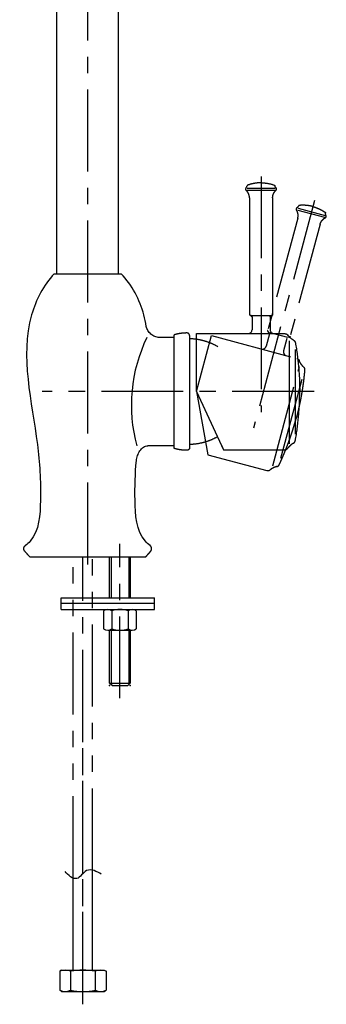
# Model space of a CAD drawing. Header units: millimetres. Extents: x -202 to 403, y -179 to 596.
# Tile 1 of 3: x -26 to 93, y -174 to 208. Entities that reach past the tile are written whole.
import ezdxf

# ---------------------------------------------------------------- set-up
doc = ezdxf.new("R2010")
doc.units = ezdxf.units.MM
doc.linetypes.add('CENTER', pattern=[50.8, 31.75, -6.35, 6.35, -6.35])
doc.linetypes.add('PHANTOM', pattern=[63.5, 31.75, -6.35, 6.35, -6.35, 6.35, -6.35])

msp = doc.modelspace()

# ---------------------------------------------------------------- linework, layer by layer
at = {"color": 7, "linetype": 'Continuous'}
for p, q in [((-12, 109.73), (-12, 284.413413)), ((12, 109.73), (12, 285.412514)), ((61.905489, 142.885125), (72.697625, 142.885125)), ((61.905489, 142.167061), (72.697625, 142.167061)), ((62.75, 139.152603), (62.75, 94.015603)), ((71.75, 139.152603), (71.75, 94.015603)), ((-13, 109.73), (13, 109.73)), ((63.75, 93.015603), (63.75, 87.999992)), ((63.770183, 93.515603), (70.821406, 93.515603)), ((70.75, 93.015603), (70.75, 87.999992)), ((33.5, 85), (27.731072, 85)), ((33.5, 42), (33.5, 86)), ((39.5, 85.750011), (39.511016, 42.250003)), ((39.5, 85.75), (39.5, 82.5)), ((42.25, 86.5), (76.506756, 86.5)), ((42.25, 64), (42.25, 86.5)), ((78.240983, 43.825212), (78.240983, 83.765646)), ((80.555924, 47.550922), (80.555924, 80.402087)), ((42.25, 64), (52.741922, 41.5)), ((33.5, 43), (23.317629, 43)), ((52.042461, 43), (52.741922, 41.5)), ((52.741922, 41.5), (76.454167, 41.5)), ((-22.5, 0), (22.5, 0)), ((8.5, -15.966456), (8.5, 0)), ((9.1, 0), (9.1, -15.966456)), ((15.9, 0), (15.9, -15.966456)), ((16.5, 0), (16.5, -15.966456)), ((-10.293383, -15.966456), (25.956617, -15.966456)), ((-10.293383, -20.466456), (-10.293383, -15.966456)), ((-10.293383, -17.966456), (25.956617, -17.966456)), ((25.956617, -17.966456), (25.956617, -15.966456)), ((25.956617, -20.466456), (25.956617, -17.966456)), ((-10.293383, -20.466456), (25.956617, -20.466456)), ((6.149147, -20.957696), (6.149147, -27.975216)), ((7.588076, -20.466456), (17.411924, -20.466456)), ((9.324574, -20.957696), (9.324574, -27.975216)), ((15.675426, -20.957696), (15.675426, -27.975216)), ((18.850853, -20.957696), (18.850853, -27.975216)), ((7.885644, -28.466456), (17.114356, -28.466456)), ((8.5, -49), (8.5, -28.466456)), ((9.1, -28.466456), (9.1, -49.6)), ((15.9, -28.466456), (15.9, -49.6)), ((16.5, -28.466456), (16.5, -49)), ((9.5, -50), (8.5, -49)), ((8.5, -49), (16.5, -49)), ((15.5, -50), (16.5, -49)), ((9.5, -50), (15.5, -50)), ((1.874527, -160.329583), (1.874527, -121.581225)), ((-5.625473, -160.329583), (-5.625473, -124.665245)), ((-10.125473, -160.329583), (-10.875473, -160.762595)), ((-10.125473, -160.329583), (6.374527, -160.329583)), ((6.374527, -160.329583), (7.124527, -160.762595)), ((-10.875473, -160.762595), (-10.875473, -168.14657)), ((-6.638613, -160.762595), (-6.638613, -168.14657)), ((2.887666, -160.762595), (2.887666, -168.14657)), ((7.124527, -160.762595), (7.124527, -168.14657)), ((-10.125473, -168.579583), (-10.875473, -168.14657)), ((-10.125473, -168.579583), (6.374527, -168.579583)), ((6.374527, -168.579583), (7.124527, -168.14657))]:
    msp.add_line(p, q, dxfattribs=at)
at = {"color": 7, "linetype": 'CENTER'}
for p, q in [((0, -2.9884), (0, 284.929697)), ((67.25, 147.482791), (67.25, 56.000983)), ((88.005082, 138.167707), (64.327848, 49.803066)), ((87.84216, 64), (-17.706457, 64)), ((12.5, -54.926194), (12.5, 5)), ((-1.875473, -169.529799), (-1.875473, 0)), ((-1.875473, -173.582616), (-1.875473, -45.771725))]:
    msp.add_line(p, q, dxfattribs=at)
at = {"color": 7, "linetype": 'PHANTOM'}
for p, q in [((81.466869, 134.416368), (91.891271, 131.623158)), ((81.652717, 135.109964), (92.07712, 132.316754)), ((81.502404, 131.286049), (69.820089, 87.687055)), ((90.195737, 128.956678), (78.513422, 85.357684)), ((42.25, 64), (48.073429, 85.733331)), ((48.073429, 85.733331), (81.162914, 76.86703)), ((70.527196, 86.462311), (69.22906, 81.617602)), ((70.676101, 86.94005), (77.487059, 85.115059)), ((77.288677, 84.650577), (75.990541, 79.80587)), ((71.793001, 35.197499), (82.130346, 73.776996)), ((74.993346, 38.197108), (83.495853, 69.928897)), ((42.25, 64), (46.56099, 39.55116)), ((46.56099, 39.55116), (69.46526, 33.413979)), ((-5.625473, -124.665245), (-5.625473, 0)), ((1.874527, -121.581225), (1.874527, 0))]:
    msp.add_line(p, q, dxfattribs=at)
at = {"color": 7, "linetype": 'Continuous'}
for centre, radius, start, end in [((63.25, 94.015603), 0.5, -179.99999, -89.99999), ((63.25, 93.015603), 0.5, 0, 90), ((71.25, 93.015603), 0.5, 90, 180), ((71.25, 94.015603), 0.5, -90, 0), ((62.250022, 87.999998), 1.500002, -90.000845, -0.000242), ((72.249978, 87.999998), 1.500002, -179.999778, -89.99916), ((76.91633, 58.7623), 60, 154.068577, 195.230622), ((7.73686, -23.255329), 2.79284, 55.354708, 124.645292), ((12.5, -30.975216), 10.50876, 72.412046, 107.587952), ((17.26314, -23.255329), 2.79284, 55.354708, 124.645292), ((7.73686, -25.677582), 2.79284, -124.645292, -55.354708), ((12.5, -17.957696), 10.50876, -107.587954, -72.412028), ((17.26314, -25.677582), 2.79284, -124.645292, -55.354708), ((-8.757043, -165.728092), 5.398509, 66.895446, 113.104549), ((-1.875473, -186.743357), 26.413775, 79.61114, 100.388855), ((5.006096, -165.728092), 5.398509, 66.895446, 113.104549), ((-8.757043, -163.181073), 5.398509, -113.104549, -66.895446), ((-1.875473, -142.165808), 26.413775, -100.388855, -79.61114), ((5.006096, -163.181073), 5.398509, -113.104549, -66.895446)]:
    msp.add_arc(centre, radius, start, end, dxfattribs=at)
at = {"color": 7, "linetype": 'PHANTOM'}
for centre, start, end in [((67.780194, 82.005831), -105.000844, -15.000242), ((77.43941, 79.417652), 165.000213, 255.000831)]:
    msp.add_arc(centre, 1.500002, start, end, dxfattribs=at)
at = {"color": 7, "linetype": 'Continuous'}
for points, start_tangent, end_tangent in [([(61.342409, 142.885125), (61.327313, 142.868202), (61.312744, 142.850282), (61.298786, 142.831379), (61.285525, 142.811515), (61.273045, 142.79072), (61.261431, 142.769033), (61.250767, 142.746505), (61.24113, 142.723192), (61.232597, 142.699164), (61.225237, 142.674498), (61.21911, 142.649277), (61.214272, 142.623595), (61.210767, 142.59755), (61.208629, 142.571247), (61.207882, 142.544794), (61.208537, 142.518301), (61.210595, 142.49188), (61.214045, 142.465642), (61.218862, 142.439696), (61.225012, 142.414146), (61.232452, 142.389094), (61.241126, 142.364632), (61.250971, 142.340847), (61.261917, 142.317818), (61.273887, 142.295614), (61.2868, 142.274294), (61.300571, 142.253909), (61.315112, 142.234499), (61.330336, 142.216096), (61.346154, 142.19872), (61.362479, 142.182385), (61.379228, 142.167095)], (-0.682438, -0.730944), (0.753623, -0.657307)), ([(61.342409, 142.885125), (61.38402, 142.931102), (61.424321, 142.978511), (61.463239, 143.027296), (61.500706, 143.077395), (61.536657, 143.128744), (61.571031, 143.181272), (61.60377, 143.234907), (61.634824, 143.289571), (61.664144, 143.345184), (61.691689, 143.401664), (61.717421, 143.458923), (61.741309, 143.516876), (61.763328, 143.575433), (61.783457, 143.634503), (61.801683, 143.693998), (61.817997, 143.753824)], (0.682438, 0.730944), (0.248088, 0.968738)), ([(62.75, 139.152603), (62.748654, 139.256361), (62.744589, 139.360599), (62.737766, 139.465212), (62.728153, 139.570093), (62.715723, 139.675134), (62.700455, 139.780223), (62.682332, 139.885246), (62.661345, 139.990088), (62.63749, 140.094634), (62.610769, 140.198767), (62.581193, 140.302369), (62.548775, 140.405324), (62.513537, 140.507516), (62.475508, 140.608828), (62.434721, 140.709148), (62.391216, 140.808364), (62.345041, 140.906364), (62.296247, 141.003043), (62.244893, 141.098297), (62.191041, 141.192024), (62.13476, 141.284128), (62.076124, 141.374516), (62.015211, 141.4631), (61.952103, 141.549797), (61.886886, 141.634527), (61.81965, 141.717217), (61.750489, 141.797799), (61.679498, 141.876211), (61.606776, 141.952394), (61.532422, 142.026299), (61.456538, 142.097879), (61.379228, 142.167095)], (0, 1), (-0.753623, 0.657307)), ([(62.131757, 144.099773), (62.118065, 144.094574), (62.104438, 144.088937), (62.090897, 144.08286), (62.077463, 144.076344), (62.064157, 144.06939), (62.050998, 144.062001), (62.038008, 144.05418), (62.025208, 144.045934), (62.012617, 144.037268), (62.000257, 144.02819), (61.988147, 144.018711), (61.976306, 144.008839), (61.964754, 143.998587), (61.953508, 143.987968), (61.942585, 143.976995), (61.932003, 143.965684), (61.921775, 143.95405), (61.911918, 143.942112), (61.902444, 143.929885), (61.893366, 143.917389), (61.884693, 143.904644), (61.876438, 143.891669), (61.868607, 143.878484), (61.861208, 143.865109), (61.854247, 143.851567), (61.847728, 143.837878), (61.841655, 143.824062), (61.836029, 143.810141), (61.830851, 143.796137), (61.826122, 143.782069), (61.821838, 143.767958), (61.817997, 143.753824)], (-0.939985, -0.341216), (-0.248088, -0.968738)), ([(67.25, 145), (66.92493, 144.996477), (66.599475, 144.985887), (66.273864, 144.968205), (65.948329, 144.943415), (65.623101, 144.911512), (65.298415, 144.872502), (64.974503, 144.826399), (64.651596, 144.773229), (64.329926, 144.713027), (64.009722, 144.645839), (63.691211, 144.57172), (63.374616, 144.490735), (63.060159, 144.402959), (62.748056, 144.308477), (62.43852, 144.20738), (62.131757, 144.099773)], (-1, 0), (-0.939985, -0.341216)), ([(67.25, 145), (67.57507, 144.996477), (67.900525, 144.985887), (68.226136, 144.968205), (68.551671, 144.943415), (68.876899, 144.911512), (69.201585, 144.872502), (69.525497, 144.826399), (69.848404, 144.773229), (70.170074, 144.713027), (70.490278, 144.645839), (70.808789, 144.57172), (71.125384, 144.490735), (71.439841, 144.402959), (71.751944, 144.308477), (72.06148, 144.20738), (72.368243, 144.099773)], (1, 0), (0.939985, -0.341216)), ([(71.75, 139.152603), (71.751346, 139.256361), (71.755411, 139.360599), (71.762234, 139.465212), (71.771847, 139.570093), (71.784277, 139.675134), (71.799545, 139.780223), (71.817668, 139.885246), (71.838655, 139.990088), (71.86251, 140.094634), (71.889231, 140.198767), (71.918807, 140.302369), (71.951225, 140.405324), (71.986463, 140.507516), (72.024492, 140.608828), (72.065279, 140.709148), (72.108784, 140.808364), (72.154959, 140.906364), (72.203753, 141.003043), (72.255107, 141.098297), (72.308959, 141.192024), (72.36524, 141.284128), (72.423876, 141.374516), (72.484789, 141.4631), (72.547897, 141.549797), (72.613114, 141.634527), (72.68035, 141.717217), (72.749511, 141.797799), (72.820502, 141.876211), (72.893224, 141.952394), (72.967578, 142.026299), (73.043462, 142.097879), (73.120772, 142.167095)], (0, 1), (0.753623, 0.657307)), ([(72.368243, 144.099773), (72.381935, 144.094574), (72.395562, 144.088937), (72.409103, 144.08286), (72.422537, 144.076344), (72.435843, 144.06939), (72.449002, 144.062001), (72.461992, 144.05418), (72.474792, 144.045934), (72.487383, 144.037268), (72.499743, 144.02819), (72.511853, 144.018711), (72.523694, 144.008839), (72.535246, 143.998587), (72.546492, 143.987968), (72.557415, 143.976995), (72.567997, 143.965684), (72.578225, 143.95405), (72.588082, 143.942112), (72.597556, 143.929885), (72.606634, 143.917389), (72.615307, 143.904644), (72.623562, 143.891669), (72.631393, 143.878484), (72.638792, 143.865109), (72.645753, 143.851567), (72.652272, 143.837878), (72.658345, 143.824062), (72.663971, 143.810141), (72.669149, 143.796137), (72.673878, 143.782069), (72.678162, 143.767958), (72.682003, 143.753824)], (0.939985, -0.341216), (0.248088, -0.968738)), ([(73.157591, 142.885125), (73.11598, 142.931102), (73.075679, 142.978511), (73.036761, 143.027296), (72.999294, 143.077395), (72.963343, 143.128744), (72.928969, 143.181272), (72.89623, 143.234907), (72.865176, 143.289571), (72.835856, 143.345184), (72.808311, 143.401664), (72.782579, 143.458923), (72.758691, 143.516876), (72.736672, 143.575433), (72.716543, 143.634503), (72.698317, 143.693998), (72.682003, 143.753824)], (-0.682438, 0.730944), (-0.248088, 0.968738)), ([(73.120772, 142.167095), (73.137521, 142.182385), (73.153846, 142.19872), (73.169664, 142.216096), (73.184888, 142.234499), (73.199429, 142.253909), (73.2132, 142.274294), (73.226113, 142.295614), (73.238083, 142.317818), (73.249029, 142.340847), (73.258874, 142.364632), (73.267548, 142.389094), (73.274988, 142.414146), (73.281138, 142.439696), (73.285955, 142.465642), (73.289405, 142.49188), (73.291463, 142.518301), (73.292118, 142.544794), (73.291371, 142.571247), (73.289233, 142.59755), (73.285728, 142.623595), (73.28089, 142.649277), (73.274763, 142.674498), (73.267403, 142.699164), (73.25887, 142.723192), (73.249233, 142.746505), (73.238569, 142.769033), (73.226955, 142.79072), (73.214475, 142.811515), (73.201214, 142.831379), (73.187256, 142.850282), (73.172687, 142.868202), (73.157591, 142.885125)], (0.753623, 0.657307), (-0.682438, 0.730944)), ([(-13, 109.73), (-21.783483, 93.736375), (-19.541023, 43.563819), (-18.346773, 21.91365), (-22.364544, 6.020296), (-24.187311, 4.325017)], (-0.687226, -0.726444), (-0.806382, -0.591395)), ([(22.729437, 89.302925), (21.783483, 93.736375), (13, 109.73)], (-0.163275, 0.986581), (-0.687226, 0.726444)), ([(62.75, 94.015603), (62.750497, 93.993313), (62.752023, 93.970675), (62.754625, 93.947755), (62.758347, 93.924621), (62.763229, 93.90135), (62.769301, 93.878024), (62.776587, 93.854728), (62.785106, 93.831555), (62.794863, 93.808599), (62.805858, 93.785955), (62.818078, 93.763723), (62.831502, 93.741998), (62.846098, 93.720877), (62.861823, 93.700454), (62.878627, 93.680816), (62.896447, 93.662049), (62.915214, 93.644229), (62.934851, 93.627426), (62.955274, 93.611701), (62.976395, 93.597105), (62.99812, 93.583681), (63.020353, 93.571461), (63.042996, 93.560466), (63.065953, 93.550709), (63.089126, 93.54219), (63.112421, 93.534903), (63.135747, 93.528831), (63.159018, 93.52395), (63.182152, 93.520227), (63.205073, 93.517625), (63.22771, 93.5161), (63.25, 93.515603)], (0, -1), (1, 0)), ([(63.75, 93.015603), (63.749503, 93.037893), (63.747977, 93.06053), (63.745375, 93.08345), (63.741653, 93.106584), (63.736771, 93.129855), (63.730699, 93.153182), (63.723413, 93.176477), (63.714894, 93.19965), (63.705137, 93.222607), (63.694142, 93.24525), (63.681922, 93.267483), (63.668498, 93.289208), (63.653902, 93.310328), (63.638177, 93.330752), (63.621373, 93.350389), (63.603553, 93.369156), (63.584786, 93.386976), (63.565149, 93.403779), (63.544726, 93.419505), (63.523605, 93.4341), (63.50188, 93.447524), (63.479647, 93.459745), (63.457004, 93.470739), (63.434047, 93.480497), (63.410874, 93.489015), (63.387579, 93.496302), (63.364253, 93.502374), (63.340982, 93.507255), (63.317848, 93.510978), (63.294927, 93.51358), (63.27229, 93.515106), (63.25, 93.515603)], (0, 1), (-1, 0)), ([(70.75, 93.015603), (70.750497, 93.037893), (70.752023, 93.06053), (70.754625, 93.08345), (70.758347, 93.106584), (70.763229, 93.129855), (70.769301, 93.153182), (70.776587, 93.176477), (70.785106, 93.19965), (70.794863, 93.222607), (70.805858, 93.24525), (70.818078, 93.267483), (70.831502, 93.289208), (70.846098, 93.310328), (70.861823, 93.330752), (70.878627, 93.350389), (70.896447, 93.369156), (70.915214, 93.386976), (70.934851, 93.403779), (70.955274, 93.419505), (70.976395, 93.4341), (70.99812, 93.447524), (71.020353, 93.459745), (71.042996, 93.470739), (71.065953, 93.480497), (71.089126, 93.489015), (71.112421, 93.496302), (71.135747, 93.502374), (71.159018, 93.507255), (71.182152, 93.510978), (71.205073, 93.51358), (71.22771, 93.515106), (71.25, 93.515603)], (0, 1), (1, 0)), ([(71.75, 94.015603), (71.749503, 93.993313), (71.747977, 93.970675), (71.745375, 93.947755), (71.741653, 93.924621), (71.736771, 93.90135), (71.730699, 93.878024), (71.723413, 93.854728), (71.714894, 93.831555), (71.705137, 93.808599), (71.694142, 93.785955), (71.681922, 93.763723), (71.668498, 93.741998), (71.653902, 93.720877), (71.638177, 93.700454), (71.621373, 93.680816), (71.603553, 93.662049), (71.584786, 93.644229), (71.565149, 93.627426), (71.544726, 93.611701), (71.523605, 93.597105), (71.50188, 93.583681), (71.479647, 93.571461), (71.457004, 93.560466), (71.434047, 93.550709), (71.410874, 93.54219), (71.387579, 93.534903), (71.364253, 93.528831), (71.340982, 93.52395), (71.317848, 93.520227), (71.294927, 93.517625), (71.27229, 93.5161), (71.25, 93.515603)], (0, -1), (-1, 0)), ([(27.731075, 85), (26.899452, 85.095897), (26.072242, 85.367208), (25.276724, 85.789366), (24.540182, 86.3378), (23.353158, 87.715222), (22.957243, 88.495073), (22.729436, 89.302928)], (-1, -0.000001), (-0.163274, 0.986581)), ([(38.500077, 86.75), (38.421064, 86.749823), (38.342025, 86.749279), (38.262965, 86.748368), (38.183885, 86.747089), (38.104787, 86.745443), (38.025675, 86.743429), (37.946551, 86.741047), (37.867417, 86.738296), (37.788276, 86.735176), (37.709131, 86.731687), (37.629984, 86.72783), (37.550838, 86.723603), (37.471695, 86.719007), (37.392559, 86.714042), (37.31343, 86.708707), (37.234313, 86.703003), (37.15521, 86.696929), (37.076122, 86.690486), (36.997054, 86.683674), (36.918007, 86.676492), (36.838984, 86.668941), (36.759988, 86.66102), (36.681021, 86.652731), (36.602085, 86.644073), (36.523184, 86.635046), (36.44432, 86.62565), (36.365496, 86.615887), (36.286713, 86.605755), (36.207975, 86.595256), (36.129285, 86.584389), (36.050644, 86.573155), (35.972056, 86.561554), (35.893523, 86.549587), (35.815047, 86.537254), (35.736631, 86.524555), (35.658278, 86.511491), (35.57999, 86.498063), (35.50177, 86.48427), (35.42362, 86.470114), (35.345543, 86.455594), (35.267541, 86.440712), (35.189617, 86.425468), (35.111773, 86.409863), (35.034013, 86.393897), (34.956337, 86.377571), (34.87875, 86.360885), (34.801253, 86.343841), (34.723848, 86.326439), (34.646539, 86.30868), (34.569328, 86.290564), (34.492217, 86.272092), (34.415209, 86.253266), (34.338306, 86.234086), (34.261511, 86.214552), (34.184825, 86.194667), (34.108252, 86.17443), (34.031794, 86.153842), (33.955453, 86.132905), (33.879231, 86.11162), (33.803132, 86.089987), (33.727156, 86.068007), (33.651308, 86.045682), (33.575588, 86.023013), (33.5, 86)], (-1, 0.000077), (-0.955969, -0.293468)), ([(39.5, 85.75), (39.499939, 85.761073), (39.499754, 85.772195), (39.499443, 85.783364), (39.499006, 85.794578), (39.49844, 85.805836), (39.497744, 85.817136), (39.496916, 85.828474), (39.495955, 85.839851), (39.49486, 85.851263), (39.493628, 85.862708), (39.492259, 85.874184), (39.490751, 85.88569), (39.489103, 85.897222), (39.487314, 85.908779), (39.485382, 85.920357), (39.483307, 85.931956), (39.481086, 85.943571), (39.47872, 85.955201), (39.476206, 85.966844), (39.473545, 85.978496), (39.470735, 85.990155), (39.467775, 86.001818), (39.464664, 86.013483), (39.461402, 86.025147), (39.457989, 86.036807), (39.454422, 86.04846), (39.450703, 86.060104), (39.44683, 86.071735), (39.442803, 86.083351), (39.438621, 86.094949), (39.434285, 86.106526), (39.429795, 86.118079), (39.425149, 86.129605), (39.420348, 86.141101), (39.415392, 86.152563), (39.410281, 86.16399), (39.405016, 86.175378), (39.399596, 86.186723), (39.394022, 86.198023), (39.388294, 86.209275), (39.382413, 86.220476), (39.376379, 86.231622), (39.370193, 86.242711), (39.363856, 86.253739), (39.357368, 86.264704), (39.350731, 86.275602), (39.343944, 86.286431), (39.337011, 86.297187), (39.32993, 86.307867), (39.322704, 86.31847), (39.315334, 86.32899), (39.307822, 86.339427), (39.300168, 86.349776), (39.292374, 86.360035), (39.284442, 86.370202), (39.276374, 86.380273), (39.268171, 86.390245), (39.259835, 86.400116), (39.251367, 86.409884), (39.242771, 86.419546), (39.234047, 86.429099), (39.225198, 86.43854), (39.216227, 86.447868), (39.207134, 86.457079), (39.197923, 86.466173), (39.188596, 86.475145), (39.179155, 86.483995), (39.169603, 86.492719), (39.159942, 86.501316), (39.150175, 86.509784), (39.140304, 86.518121), (39.130332, 86.526325), (39.120262, 86.534394), (39.110096, 86.542327), (39.099838, 86.550122), (39.089489, 86.557776), (39.079053, 86.56529), (39.068533, 86.57266), (39.057932, 86.579887), (39.047251, 86.586968), (39.036496, 86.593903), (39.025668, 86.60069), (39.01477, 86.607328), (39.003806, 86.613817), (38.992778, 86.620155), (38.981689, 86.626342), (38.970544, 86.632377), (38.959344, 86.638259), (38.948092, 86.643987), (38.936792, 86.649562), (38.925447, 86.654983), (38.91406, 86.660249), (38.902634, 86.665361), (38.891172, 86.670318), (38.879676, 86.675119), (38.868151, 86.679766), (38.856598, 86.684258), (38.845022, 86.688595), (38.833424, 86.692777), (38.821808, 86.696805), (38.810177, 86.700679), (38.798534, 86.704399), (38.786881, 86.707966), (38.775221, 86.711381), (38.763557, 86.714644), (38.751893, 86.717755), (38.74023, 86.720716), (38.728571, 86.723527), (38.716919, 86.72619), (38.705277, 86.728704), (38.693647, 86.731071), (38.682031, 86.733293), (38.670433, 86.735369), (38.658855, 86.737302), (38.647298, 86.739092), (38.635766, 86.740741), (38.624261, 86.74225), (38.612785, 86.743619), (38.60134, 86.744852), (38.589928, 86.745948), (38.578551, 86.74691), (38.567213, 86.747739), (38.555913, 86.748436), (38.544656, 86.749002), (38.533441, 86.749441), (38.522272, 86.749752), (38.51115, 86.749938), (38.500077, 86.75)], (0, 1), (-1, 0.000077)), ([(50.5, 81.421245), (50.189236, 81.597564), (49.875191, 81.769345), (49.557963, 81.9365), (49.237654, 82.098946), (48.914369, 82.256599), (48.588213, 82.409381), (48.259298, 82.557217), (47.927735, 82.700033), (47.59364, 82.837762), (47.25713, 82.970337), (46.918323, 83.097697), (46.577343, 83.219784), (46.234311, 83.336543), (45.889353, 83.447923), (45.542597, 83.553879), (45.19417, 83.654368), (44.844202, 83.749351), (44.492824, 83.838793), (44.140167, 83.922666), (43.786365, 84.000942), (43.43155, 84.073599), (43.075855, 84.140621), (42.719416, 84.201993), (42.362366, 84.257707), (42.004839, 84.307757), (41.64697, 84.352144), (41.288892, 84.390869), (40.930738, 84.423942), (40.57264, 84.451374), (40.214731, 84.47318), (39.857141, 84.489381), (39.5, 84.5)], (-0.8659, 0.500217), (-0.999759, 0.021956)), ([(76.454167, 86.5), (76.496189, 86.499411), (76.53844, 86.497631), (76.58087, 86.494639), (76.62343, 86.490419), (76.666066, 86.484957), (76.708726, 86.478242), (76.751356, 86.470265), (76.7939, 86.461021), (76.836302, 86.450508), (76.878507, 86.438727), (76.920457, 86.425684), (76.962096, 86.411385), (77.00337, 86.395843), (77.044221, 86.379071), (77.084595, 86.361088), (77.12444, 86.341915), (77.163701, 86.321575), (77.20233, 86.300097), (77.240277, 86.27751), (77.277494, 86.253847), (77.313937, 86.229145), (77.349563, 86.20344), (77.384331, 86.176773), (77.418206, 86.149186), (77.451151, 86.120725), (77.483134, 86.091433), (77.514127, 86.06136), (77.544104, 86.030552), (77.573041, 85.99906), (77.600919, 85.966934), (77.62772, 85.934223), (77.653432, 85.90098)], (1, 0), (0.600653, -0.79951)), ([(79.815612, 84.005963), (79.659985, 84.096242), (79.506373, 84.190717), (79.354946, 84.28932), (79.205866, 84.391973), (79.059295, 84.498592), (78.915391, 84.609083), (78.774304, 84.723345), (78.636182, 84.841267), (78.501166, 84.962733), (78.36939, 85.087618), (78.240983, 85.215792), (78.116065, 85.347116), (77.994749, 85.481447), (77.877142, 85.618638), (77.763339, 85.758534), (77.653432, 85.90098)], (-0.87137, 0.490627), (-0.600653, 0.79951)), ([(79.815612, 84.005963), (79.850236, 83.985854), (79.884501, 83.964708), (79.918362, 83.942532), (79.951774, 83.919333), (79.984694, 83.895125), (80.017076, 83.869922), (80.048876, 83.843741), (80.080052, 83.816602), (80.110561, 83.788526), (80.140363, 83.759538), (80.169415, 83.729665), (80.197681, 83.698936), (80.225123, 83.667382), (80.251705, 83.635038), (80.277393, 83.601938), (80.302157, 83.568121), (80.325966, 83.533625), (80.348793, 83.49849), (80.370613, 83.46276), (80.391404, 83.426478), (80.411146, 83.389688), (80.429821, 83.352436), (80.447414, 83.314768), (80.463913, 83.27673), (80.479308, 83.23837), (80.493593, 83.199735), (80.506763, 83.160873), (80.518817, 83.121829), (80.529755, 83.082651), (80.539582, 83.043385), (80.548302, 83.004076), (80.555924, 82.964769)], (0.87137, -0.490627), (0.177241, -0.984168)), ([(80.555924, 82.964769), (80.760373, 81.792165), (80.951846, 80.616848), (81.130292, 79.439035), (81.295663, 78.258942), (81.447917, 77.076787), (81.587019, 75.892789), (81.712935, 74.707167), (81.825639, 73.520141), (81.925109, 72.331934), (82.011327, 71.142766), (82.08428, 69.952858), (82.143963, 68.762434), (82.190371, 67.571714), (82.223507, 66.380921), (82.243379, 65.190276), (82.25, 64)], (0.177241, -0.984168), (0, -1)), ([(80.555924, 45.035231), (80.760373, 46.207835), (80.951846, 47.383152), (81.130292, 48.560965), (81.295663, 49.741058), (81.447917, 50.923213), (81.587019, 52.107211), (81.712935, 53.292833), (81.825639, 54.479859), (81.925109, 55.668066), (82.011327, 56.857234), (82.08428, 58.047142), (82.143963, 59.237566), (82.190371, 60.428286), (82.223507, 61.619079), (82.243379, 62.809724), (82.25, 64)], (0.177241, 0.984168), (0, 1)), ([(50.5, 46.578755), (50.189236, 46.402436), (49.875191, 46.230655), (49.557963, 46.0635), (49.237654, 45.901054), (48.914369, 45.743401), (48.588213, 45.590619), (48.259298, 45.442783), (47.927735, 45.299967), (47.59364, 45.162238), (47.25713, 45.029663), (46.918323, 44.902303), (46.577343, 44.780216), (46.234311, 44.663457), (45.889353, 44.552077), (45.542597, 44.446121), (45.19417, 44.345632), (44.844202, 44.250649), (44.492824, 44.161207), (44.140167, 44.077334), (43.786365, 43.999058), (43.43155, 43.926401), (43.075855, 43.859379), (42.719416, 43.798007), (42.362366, 43.742293), (42.004839, 43.692243), (41.64697, 43.647856), (41.288892, 43.609131), (40.930738, 43.576058), (40.57264, 43.548626), (40.214731, 43.52682), (39.857141, 43.510619), (39.5, 43.5)], (-0.8659, -0.500217), (-0.999759, -0.021956)), ([(18.871375, 37.271705), (19.023758, 38.209185), (19.315052, 39.1826), (20.267065, 41.038828), (20.904129, 41.822437), (21.632796, 42.44357), (22.441238, 42.852625), (23.31763, 43)], (0.087139, 0.996196), (1, -0.000001)), ([(39.5, 42.25), (39.499939, 42.238927), (39.499754, 42.227805), (39.499443, 42.216636), (39.499006, 42.205422), (39.49844, 42.194164), (39.497744, 42.182864), (39.496916, 42.171526), (39.495955, 42.160149), (39.49486, 42.148737), (39.493628, 42.137292), (39.492259, 42.125816), (39.490751, 42.11431), (39.489103, 42.102778), (39.487314, 42.091221), (39.485382, 42.079643), (39.483307, 42.068044), (39.481086, 42.056429), (39.47872, 42.044799), (39.476206, 42.033156), (39.473545, 42.021504), (39.470735, 42.009845), (39.467775, 41.998182), (39.464664, 41.986517), (39.461402, 41.974853), (39.457989, 41.963193), (39.454422, 41.95154), (39.450703, 41.939896), (39.44683, 41.928265), (39.442803, 41.916649), (39.438621, 41.905051), (39.434285, 41.893474), (39.429795, 41.881921), (39.425149, 41.870395), (39.420348, 41.858899), (39.415392, 41.847437), (39.410281, 41.83601), (39.405016, 41.824622), (39.399596, 41.813277), (39.394022, 41.801977), (39.388294, 41.790725), (39.382413, 41.779524), (39.376379, 41.768378), (39.370193, 41.757289), (39.363856, 41.746261), (39.357368, 41.735296), (39.350731, 41.724398), (39.343944, 41.713569), (39.337011, 41.702813), (39.32993, 41.692133), (39.322704, 41.68153), (39.315334, 41.67101), (39.307822, 41.660573), (39.300168, 41.650224), (39.292374, 41.639965), (39.284442, 41.629798), (39.276374, 41.619727), (39.268171, 41.609755), (39.259835, 41.599884), (39.251367, 41.590116), (39.242771, 41.580454), (39.234047, 41.570901), (39.225198, 41.56146), (39.216227, 41.552132), (39.207134, 41.542921), (39.197923, 41.533827), (39.188596, 41.524855), (39.179155, 41.516005), (39.169603, 41.507281), (39.159942, 41.498684), (39.150175, 41.490216), (39.140304, 41.481879), (39.130332, 41.473675), (39.120262, 41.465606), (39.110096, 41.457673), (39.099838, 41.449878), (39.089489, 41.442224), (39.079053, 41.43471), (39.068533, 41.42734), (39.057932, 41.420113), (39.047251, 41.413032), (39.036496, 41.406097), (39.025668, 41.39931), (39.01477, 41.392672), (39.003806, 41.386183), (38.992778, 41.379845), (38.981689, 41.373658), (38.970544, 41.367623), (38.959344, 41.361741), (38.948092, 41.356013), (38.936792, 41.350438), (38.925447, 41.345017), (38.91406, 41.339751), (38.902634, 41.334639), (38.891172, 41.329682), (38.879676, 41.324881), (38.868151, 41.320234), (38.856598, 41.315742), (38.845022, 41.311405), (38.833424, 41.307223), (38.821808, 41.303195), (38.810177, 41.299321), (38.798534, 41.295601), (38.786881, 41.292034), (38.775221, 41.288619), (38.763557, 41.285356), (38.751893, 41.282245), (38.74023, 41.279284), (38.728571, 41.276473), (38.716919, 41.27381), (38.705277, 41.271296), (38.693647, 41.268929), (38.682031, 41.266707), (38.670433, 41.264631), (38.658855, 41.262698), (38.647298, 41.260908), (38.635766, 41.259259), (38.624261, 41.25775), (38.612785, 41.256381), (38.60134, 41.255148), (38.589928, 41.254052), (38.578551, 41.25309), (38.567213, 41.252261), (38.555913, 41.251564), (38.544656, 41.250998), (38.533441, 41.250559), (38.522272, 41.250248), (38.51115, 41.250062), (38.500077, 41.25)], (0, -1), (-1, -0.000077)), ([(76.454167, 41.5), (76.496189, 41.500589), (76.53844, 41.502369), (76.58087, 41.505361), (76.62343, 41.509581), (76.666066, 41.515043), (76.708726, 41.521758), (76.751356, 41.529735), (76.7939, 41.538979), (76.836302, 41.549492), (76.878507, 41.561273), (76.920457, 41.574316), (76.962096, 41.588615), (77.00337, 41.604157), (77.044221, 41.620929), (77.084595, 41.638912), (77.12444, 41.658085), (77.163701, 41.678425), (77.20233, 41.699903), (77.240277, 41.72249), (77.277494, 41.746153), (77.313937, 41.770855), (77.349563, 41.79656), (77.384331, 41.823227), (77.418206, 41.850814), (77.451151, 41.879275), (77.483134, 41.908567), (77.514127, 41.93864), (77.544104, 41.969448), (77.573041, 42.00094), (77.600919, 42.033066), (77.62772, 42.065777), (77.653432, 42.09902)], (1, 0), (0.600653, 0.79951)), ([(79.815612, 43.994037), (79.659985, 43.903758), (79.506373, 43.809283), (79.354946, 43.71068), (79.205866, 43.608027), (79.059295, 43.501408), (78.915391, 43.390917), (78.774304, 43.276655), (78.636182, 43.158733), (78.501166, 43.037267), (78.36939, 42.912382), (78.240983, 42.784208), (78.116065, 42.652884), (77.994749, 42.518553), (77.877142, 42.381362), (77.763339, 42.241466), (77.653432, 42.09902)], (-0.87137, -0.490627), (-0.600653, -0.79951)), ([(79.815612, 43.994037), (79.850236, 44.014146), (79.884501, 44.035292), (79.918362, 44.057468), (79.951774, 44.080667), (79.984694, 44.104875), (80.017076, 44.130078), (80.048876, 44.156259), (80.080052, 44.183398), (80.110561, 44.211474), (80.140363, 44.240462), (80.169415, 44.270335), (80.197681, 44.301064), (80.225123, 44.332618), (80.251705, 44.364962), (80.277393, 44.398062), (80.302157, 44.431879), (80.325966, 44.466375), (80.348793, 44.50151), (80.370613, 44.53724), (80.391404, 44.573522), (80.411146, 44.610312), (80.429821, 44.647564), (80.447414, 44.685232), (80.463913, 44.72327), (80.479308, 44.76163), (80.493593, 44.800265), (80.506763, 44.839127), (80.518817, 44.878171), (80.529755, 44.917349), (80.539582, 44.956615), (80.548302, 44.995924), (80.555924, 45.035231)], (0.87137, 0.490627), (0.177241, 0.984168)), ([(38.500077, 41.25), (38.421064, 41.250177), (38.342025, 41.250721), (38.262965, 41.251632), (38.183885, 41.252911), (38.104787, 41.254557), (38.025675, 41.256571), (37.946551, 41.258953), (37.867417, 41.261704), (37.788276, 41.264824), (37.709131, 41.268313), (37.629984, 41.27217), (37.550838, 41.276397), (37.471695, 41.280993), (37.392559, 41.285958), (37.31343, 41.291293), (37.234313, 41.296997), (37.15521, 41.303071), (37.076122, 41.309514), (36.997054, 41.316326), (36.918007, 41.323508), (36.838984, 41.331059), (36.759988, 41.33898), (36.681021, 41.347269), (36.602085, 41.355927), (36.523184, 41.364954), (36.44432, 41.37435), (36.365496, 41.384113), (36.286713, 41.394245), (36.207975, 41.404744), (36.129285, 41.415611), (36.050644, 41.426845), (35.972056, 41.438446), (35.893523, 41.450413), (35.815047, 41.462746), (35.736631, 41.475445), (35.658278, 41.488509), (35.57999, 41.501937), (35.50177, 41.51573), (35.42362, 41.529886), (35.345543, 41.544406), (35.267541, 41.559288), (35.189617, 41.574532), (35.111773, 41.590137), (35.034013, 41.606103), (34.956337, 41.622429), (34.87875, 41.639115), (34.801253, 41.656159), (34.723848, 41.673561), (34.646539, 41.69132), (34.569328, 41.709436), (34.492217, 41.727908), (34.415209, 41.746734), (34.338306, 41.765914), (34.261511, 41.785448), (34.184825, 41.805333), (34.108252, 41.82557), (34.031794, 41.846158), (33.955453, 41.867095), (33.879231, 41.88838), (33.803132, 41.910013), (33.727156, 41.931993), (33.651308, 41.954318), (33.575588, 41.976987), (33.5, 42)], (-1, -0.000077), (-0.955969, 0.293468)), ([(24.187313, 4.325015), (22.364544, 6.020296), (18.346773, 21.91365), (18.871375, 37.271708)], (-0.806382, 0.591395), (0.08714, 0.996196)), ([(-24.458701, 2.162616), (-24.469468, 2.175859), (-24.480135, 2.189289), (-24.490697, 2.202906), (-24.501151, 2.216708), (-24.511492, 2.230695), (-24.521718, 2.244867), (-24.531823, 2.259223), (-24.541804, 2.273761), (-24.551656, 2.288481), (-24.561377, 2.303382), (-24.57096, 2.318463), (-24.580403, 2.333721), (-24.589702, 2.349156), (-24.598851, 2.364767), (-24.607848, 2.38055), (-24.616688, 2.396506), (-24.625367, 2.412631), (-24.633881, 2.428924), (-24.642226, 2.445383), (-24.650397, 2.462006), (-24.658392, 2.478789), (-24.666206, 2.495732), (-24.673835, 2.51283), (-24.681275, 2.530082), (-24.688522, 2.547485), (-24.695573, 2.565035), (-24.702424, 2.58273), (-24.709071, 2.600566), (-24.715511, 2.618541), (-24.72174, 2.636651), (-24.727754, 2.654892), (-24.73355, 2.673261), (-24.739125, 2.691754), (-24.744476, 2.710368), (-24.749598, 2.729097), (-24.75449, 2.74794), (-24.759148, 2.76689), (-24.76357, 2.785945), (-24.767751, 2.805099), (-24.771691, 2.824349), (-24.775385, 2.84369), (-24.778832, 2.863117), (-24.782029, 2.882626), (-24.784974, 2.902212), (-24.787665, 2.921869), (-24.790099, 2.941594), (-24.792275, 2.961382), (-24.794191, 2.981226), (-24.795845, 3.001123), (-24.797236, 3.021067), (-24.798362, 3.041053), (-24.799223, 3.061075), (-24.799816, 3.081129), (-24.800141, 3.101209), (-24.800197, 3.121309), (-24.799984, 3.141425), (-24.7995, 3.16155), (-24.798746, 3.18168), (-24.797721, 3.201809), (-24.796424, 3.221932), (-24.794857, 3.242042), (-24.793019, 3.262135), (-24.790911, 3.282205), (-24.788532, 3.302247), (-24.785884, 3.322255), (-24.782968, 3.342223), (-24.779783, 3.362147), (-24.776332, 3.382021), (-24.772615, 3.40184), (-24.768634, 3.421598), (-24.764391, 3.44129), (-24.759886, 3.460911), (-24.755122, 3.480455), (-24.7501, 3.499918), (-24.744823, 3.519295), (-24.739292, 3.53858), (-24.733511, 3.557769), (-24.72748, 3.576857), (-24.721204, 3.595838), (-24.714684, 3.614709), (-24.707924, 3.633465), (-24.700925, 3.652101), (-24.693692, 3.670612), (-24.686227, 3.688996), (-24.678533, 3.707246), (-24.670614, 3.72536), (-24.662473, 3.743332), (-24.654114, 3.76116), (-24.645539, 3.77884), (-24.636754, 3.796367), (-24.627761, 3.813738), (-24.618564, 3.830949), (-24.609168, 3.847998), (-24.599575, 3.864881), (-24.589791, 3.881595), (-24.579819, 3.898137), (-24.569663, 3.914504), (-24.559327, 3.930693), (-24.548817, 3.946702), (-24.538135, 3.962528), (-24.527286, 3.978168), (-24.516275, 3.993621), (-24.505105, 4.008885), (-24.493782, 4.023957), (-24.482309, 4.038835), (-24.470692, 4.053518), (-24.458933, 4.068004), (-24.447039, 4.082291), (-24.435013, 4.096378), (-24.42286, 4.110265), (-24.410583, 4.123949), (-24.398189, 4.137429), (-24.38568, 4.150705), (-24.373062, 4.163776), (-24.360338, 4.176641), (-24.347514, 4.1893), (-24.334593, 4.201751), (-24.32158, 4.213996), (-24.308479, 4.226032), (-24.295294, 4.237861), (-24.28203, 4.249482), (-24.268691, 4.260895), (-24.25528, 4.2721), (-24.241802, 4.283098), (-24.228262, 4.293889), (-24.214663, 4.304473), (-24.201008, 4.314851), (-24.187303, 4.325023)], (-0.635223, 0.772329), (0.806381, 0.591396)), ([(24.458701, 2.162616), (24.469468, 2.175859), (24.480135, 2.189289), (24.490697, 2.202906), (24.501151, 2.216708), (24.511492, 2.230695), (24.521718, 2.244867), (24.531823, 2.259223), (24.541804, 2.273761), (24.551656, 2.288481), (24.561377, 2.303382), (24.57096, 2.318463), (24.580403, 2.333721), (24.589702, 2.349156), (24.598851, 2.364767), (24.607848, 2.38055), (24.616688, 2.396506), (24.625367, 2.412631), (24.633881, 2.428924), (24.642226, 2.445383), (24.650397, 2.462006), (24.658392, 2.478789), (24.666206, 2.495732), (24.673835, 2.51283), (24.681275, 2.530082), (24.688522, 2.547485), (24.695573, 2.565035), (24.702424, 2.58273), (24.709071, 2.600566), (24.715511, 2.618541), (24.72174, 2.636651), (24.727754, 2.654892), (24.73355, 2.673261), (24.739125, 2.691754), (24.744476, 2.710368), (24.749598, 2.729097), (24.75449, 2.74794), (24.759148, 2.76689), (24.76357, 2.785945), (24.767751, 2.805099), (24.771691, 2.824349), (24.775385, 2.84369), (24.778832, 2.863117), (24.782029, 2.882626), (24.784974, 2.902212), (24.787665, 2.921869), (24.790099, 2.941594), (24.792275, 2.961382), (24.794191, 2.981226), (24.795845, 3.001123), (24.797236, 3.021067), (24.798362, 3.041053), (24.799223, 3.061075), (24.799816, 3.081129), (24.800141, 3.101209), (24.800197, 3.121309), (24.799984, 3.141425), (24.7995, 3.16155), (24.798746, 3.18168), (24.797721, 3.201809), (24.796424, 3.221932), (24.794857, 3.242042), (24.793019, 3.262135), (24.790911, 3.282205), (24.788532, 3.302247), (24.785884, 3.322255), (24.782968, 3.342223), (24.779783, 3.362147), (24.776332, 3.382021), (24.772615, 3.40184), (24.768634, 3.421598), (24.764391, 3.44129), (24.759886, 3.460911), (24.755122, 3.480455), (24.7501, 3.499918), (24.744823, 3.519295), (24.739292, 3.53858), (24.733511, 3.557769), (24.72748, 3.576857), (24.721204, 3.595838), (24.714684, 3.614709), (24.707924, 3.633465), (24.700925, 3.652101), (24.693692, 3.670612), (24.686227, 3.688996), (24.678533, 3.707246), (24.670614, 3.72536), (24.662473, 3.743332), (24.654114, 3.76116), (24.645539, 3.77884), (24.636754, 3.796367), (24.627761, 3.813738), (24.618564, 3.830949), (24.609168, 3.847998), (24.599575, 3.864881), (24.589791, 3.881595), (24.579819, 3.898137), (24.569663, 3.914504), (24.559327, 3.930693), (24.548817, 3.946702), (24.538135, 3.962528), (24.527286, 3.978168), (24.516275, 3.993621), (24.505105, 4.008885), (24.493782, 4.023957), (24.482309, 4.038835), (24.470692, 4.053518), (24.458933, 4.068004), (24.447039, 4.082291), (24.435013, 4.096378), (24.42286, 4.110265), (24.410583, 4.123949), (24.398189, 4.137429), (24.38568, 4.150705), (24.373062, 4.163776), (24.360338, 4.176641), (24.347514, 4.1893), (24.334593, 4.201751), (24.32158, 4.213996), (24.308479, 4.226032), (24.295294, 4.237861), (24.28203, 4.249482), (24.268691, 4.260895), (24.25528, 4.2721), (24.241802, 4.283098), (24.228262, 4.293889), (24.214663, 4.304473), (24.201008, 4.314851), (24.187303, 4.325023)], (0.635223, 0.772329), (-0.806381, 0.591396)), ([(-22.5, 0), (-22.628343, 0.129569), (-22.755928, 0.259916), (-22.882747, 0.391035), (-23.008795, 0.522918), (-23.134063, 0.65556), (-23.258545, 0.788953), (-23.382235, 0.92309), (-23.505125, 1.057964), (-23.627209, 1.193568), (-23.748481, 1.329895), (-23.868934, 1.466937), (-23.988563, 1.604687), (-24.107359, 1.743137), (-24.225319, 1.882281), (-24.342435, 2.02211), (-24.458701, 2.162616)], (-0.705851, 0.708361), (-0.635223, 0.772329)), ([(22.5, 0), (22.628343, 0.129569), (22.755928, 0.259916), (22.882747, 0.391035), (23.008795, 0.522918), (23.134063, 0.65556), (23.258545, 0.788953), (23.382235, 0.92309), (23.505125, 1.057964), (23.627209, 1.193568), (23.748481, 1.329895), (23.868934, 1.466937), (23.988563, 1.604687), (24.107359, 1.743137), (24.225319, 1.882281), (24.342435, 2.02211), (24.458701, 2.162616)], (0.705851, 0.708361), (0.635223, 0.772329)), ([(5.272214, -123.166602), (-0.4353, -121.744258), (-4.248117, -124.815693), (-8.802315, -122.114948)], (-0.832209, 0.554462), (-0.633896, 0.773418))]:
    msp.add_spline(points, degree=3, dxfattribs=dict(at, start_tangent=start_tangent, end_tangent=end_tangent))
at = {"color": 7, "linetype": 'PHANTOM'}
for points, start_tangent, end_tangent in [([(81.108824, 135.2557), (81.089862, 135.243261), (81.071151, 135.229723), (81.052777, 135.215077), (81.034826, 135.199322), (81.017389, 135.182465), (81.000558, 135.164523), (80.984426, 135.145522), (80.969085, 135.125498), (80.954624, 135.104498), (80.94113, 135.082576), (80.928684, 135.059801), (80.917364, 135.036246), (80.907238, 135.011996), (80.898365, 134.987142), (80.890797, 134.961784), (80.884573, 134.936024), (80.879722, 134.909971), (80.876263, 134.883734), (80.874201, 134.857425), (80.873529, 134.831154), (80.874231, 134.80503), (80.876278, 134.779157), (80.879632, 134.753635), (80.884244, 134.728557), (80.89006, 134.704011), (80.897015, 134.680076), (80.90504, 134.656821), (80.914063, 134.634309), (80.924004, 134.612593), (80.934786, 134.591715), (80.946328, 134.571711), (80.958548, 134.552607)], (-0.848366, -0.52941), (0.55782, -0.829962)), ([(81.502404, 131.286049), (81.527959, 131.386621), (81.551011, 131.488359), (81.571496, 131.591173), (81.589356, 131.694969), (81.604537, 131.799648), (81.616987, 131.905107), (81.626664, 132.011242), (81.633527, 132.117944), (81.637543, 132.225102), (81.638685, 132.332602), (81.63693, 132.440329), (81.632264, 132.548166), (81.624676, 132.655996), (81.614164, 132.763699), (81.600731, 132.871157), (81.584388, 132.978252), (81.565151, 133.084864), (81.543042, 133.190878), (81.518091, 133.296177), (81.490332, 133.400648), (81.459807, 133.504181), (81.426564, 133.606665), (81.390653, 133.707996), (81.352134, 133.808072), (81.311069, 133.906794), (81.267527, 134.004069), (81.221578, 134.099805), (81.173301, 134.193919), (81.122774, 134.286329), (81.070081, 134.376959), (81.015309, 134.46574), (80.958548, 134.552607)], (0.258819, 0.965926), (-0.55782, 0.829962)), ([(81.108824, 135.2557), (81.160917, 135.289341), (81.212114, 135.324704), (81.262333, 135.361754), (81.31149, 135.400449), (81.359506, 135.440743), (81.406304, 135.482585), (81.45181, 135.525919), (81.495953, 135.570683), (81.538668, 135.616813), (81.579892, 135.664238), (81.619567, 135.712887), (81.657641, 135.762682), (81.694065, 135.813545), (81.728797, 135.865393), (81.7618, 135.918143), (81.793042, 135.971708)], (0.848366, 0.52941), (0.490362, 0.871519)), ([(82.18565, 136.224662), (82.171078, 136.223184), (82.156457, 136.221266), (82.141805, 136.218901), (82.127142, 136.216084), (82.112489, 136.21281), (82.097866, 136.209079), (82.083294, 136.204887), (82.068796, 136.200234), (82.054391, 136.195122), (82.040103, 136.189553), (82.025952, 136.183531), (82.01196, 136.17706), (81.998148, 136.170148), (81.984537, 136.162801), (81.971146, 136.155029), (81.957997, 136.146842), (81.945107, 136.138252), (81.932495, 136.129271), (81.92018, 136.119913), (81.908176, 136.110193), (81.896501, 136.100127), (81.885168, 136.08973), (81.874192, 136.079021), (81.863583, 136.068018), (81.853354, 136.056739), (81.843515, 136.045203), (81.834073, 136.03343), (81.825036, 136.021439), (81.81641, 136.009252), (81.8082, 135.996888), (81.80041, 135.984366), (81.793042, 135.971708)], (-0.996269, -0.086304), (-0.490362, -0.871519)), ([(87.362488, 135.769516), (87.047584, 135.850247), (86.730477, 135.924252), (86.411384, 135.991447), (86.090525, 136.051756), (85.768123, 136.105116), (85.444403, 136.15147), (85.119595, 136.190772), (84.79393, 136.222988), (84.467639, 136.248092), (84.140957, 136.266068), (83.814115, 136.276911), (83.487348, 136.280627), (83.160888, 136.277229), (82.834965, 136.266744), (82.50981, 136.249207), (82.18565, 136.224662)], (-0.965926, 0.258819), (-0.996269, -0.086304)), ([(87.362488, 135.769516), (87.67557, 135.681979), (87.987194, 135.587516), (88.297134, 135.486162), (88.605161, 135.377962), (88.911049, 135.262971), (89.214576, 135.141255), (89.515519, 135.012888), (89.813661, 134.877955), (90.108789, 134.736551), (90.400693, 134.588777), (90.689168, 134.434747), (90.974014, 134.274581), (91.255038, 134.108408), (91.532052, 133.936367), (91.804876, 133.758601), (92.073335, 133.575264)], (0.965926, -0.258819), (0.819642, -0.572875)), ([(90.195737, 128.956678), (90.223892, 129.056553), (90.254797, 129.156186), (90.288463, 129.255469), (90.324894, 129.354289), (90.364087, 129.452533), (90.406034, 129.550089), (90.450721, 129.646843), (90.498128, 129.742681), (90.548229, 129.837491), (90.60099, 129.93116), (90.656374, 130.023577), (90.714334, 130.114633), (90.77482, 130.204222), (90.837775, 130.29224), (90.903137, 130.378585), (90.970838, 130.46316), (91.040804, 130.545871), (91.112958, 130.626627), (91.187216, 130.705343), (91.263491, 130.781938), (91.341692, 130.856337), (91.421725, 130.92847), (91.503489, 130.99827), (91.586886, 131.065679), (91.67181, 131.130642), (91.758156, 131.193113), (91.845817, 131.253049), (91.934684, 131.310415), (92.024646, 131.365181), (92.115595, 131.417323), (92.207419, 131.466824), (92.300009, 131.513672)], (0.258819, 0.965926), (0.898067, 0.439858)), ([(92.073335, 133.575264), (92.085216, 133.566699), (92.096919, 133.557727), (92.108426, 133.548353), (92.119715, 133.538582), (92.130769, 133.52842), (92.141567, 133.517877), (92.15209, 133.506961), (92.16232, 133.495683), (92.172238, 133.484053), (92.181828, 133.472086), (92.191072, 133.459795), (92.199954, 133.447195), (92.208459, 133.434303), (92.216574, 133.421135), (92.224284, 133.407709), (92.231579, 133.394044), (92.238446, 133.38016), (92.244878, 133.366077), (92.250865, 133.351815), (92.2564, 133.337395), (92.261477, 133.32284), (92.266094, 133.30817), (92.270245, 133.293407), (92.273931, 133.278574), (92.27715, 133.263691), (92.279903, 133.248781), (92.282194, 133.233864), (92.284025, 133.218962), (92.285401, 133.204094), (92.286329, 133.189282), (92.286814, 133.174543), (92.286866, 133.159897)], (0.819642, -0.572875), (-0.011093, -0.999938)), ([(92.521413, 132.197706), (92.493119, 132.252887), (92.466462, 132.309111), (92.441497, 132.366306), (92.418273, 132.424395), (92.396837, 132.483299), (92.37723, 132.542934), (92.359488, 132.603215), (92.34364, 132.664054), (92.329713, 132.725361), (92.317725, 132.787045), (92.30769, 132.849013), (92.299615, 132.911174), (92.293501, 132.973434), (92.289347, 133.035702), (92.28714, 133.097886), (92.286866, 133.159897)], (-0.470002, 0.882665), (0.011093, 0.999938)), ([(92.300009, 131.513672), (92.320144, 131.524106), (92.340141, 131.535659), (92.359917, 131.548349), (92.379386, 131.562185), (92.398455, 131.57717), (92.417033, 131.593296), (92.435024, 131.610548), (92.452333, 131.628897), (92.468866, 131.648309), (92.484532, 131.668735), (92.499241, 131.690118), (92.512911, 131.712391), (92.525465, 131.735478), (92.536834, 131.759294), (92.546956, 131.783745), (92.555782, 131.808733), (92.563272, 131.834154), (92.569397, 131.859899), (92.574139, 131.885859), (92.577494, 131.911923), (92.579468, 131.937983), (92.580078, 131.96393), (92.579353, 131.989661), (92.577329, 132.015079), (92.574055, 132.040091), (92.569585, 132.064612), (92.56398, 132.088565), (92.557308, 132.111882), (92.549639, 132.134502), (92.54105, 132.156373), (92.531615, 132.177452), (92.521413, 132.197706)], (0.898067, 0.439858), (-0.470002, 0.882665)), ([(69.820089, 87.687055), (69.8148, 87.665396), (69.810415, 87.643136), (69.806996, 87.620323), (69.804604, 87.597014), (69.803296, 87.573272), (69.803124, 87.549169), (69.804133, 87.524781), (69.806364, 87.500193), (69.809847, 87.475494), (69.814607, 87.450776), (69.820656, 87.426138), (69.828, 87.401679), (69.836632, 87.3775), (69.846536, 87.353703), (69.857684, 87.330386), (69.870039, 87.307646), (69.883555, 87.285576), (69.898174, 87.264263), (69.913831, 87.243787), (69.930455, 87.224222), (69.947965, 87.205633), (69.966277, 87.188075), (69.985304, 87.171594), (70.004952, 87.156228), (70.025131, 87.142002), (70.045747, 87.128934), (70.066707, 87.117032), (70.087921, 87.106294), (70.109304, 87.09671), (70.13077, 87.088265), (70.152241, 87.080932), (70.173642, 87.074683)], (-0.258819, -0.965926), (0.965926, -0.258819)), ([(70.527196, 86.462311), (70.532485, 86.48397), (70.53687, 86.50623), (70.540289, 86.529043), (70.542681, 86.552352), (70.543989, 86.576094), (70.544161, 86.600197), (70.543152, 86.624585), (70.540921, 86.649173), (70.537438, 86.673872), (70.532678, 86.69859), (70.526629, 86.723228), (70.519285, 86.747687), (70.510653, 86.771866), (70.500749, 86.795663), (70.489601, 86.81898), (70.477246, 86.84172), (70.46373, 86.86379), (70.449111, 86.885103), (70.433454, 86.905579), (70.41683, 86.925144), (70.39932, 86.943733), (70.381008, 86.961291), (70.361981, 86.977772), (70.342332, 86.993138), (70.322154, 87.007364), (70.301538, 87.020432), (70.280578, 87.032334), (70.259363, 87.043072), (70.237981, 87.052656), (70.216515, 87.061101), (70.195044, 87.068434), (70.173642, 87.074683)], (0.258819, 0.965926), (-0.965926, 0.258819)), ([(78.513422, 85.357684), (78.507172, 85.336282), (78.49984, 85.314811), (78.491394, 85.293345), (78.481811, 85.271963), (78.471073, 85.250748), (78.459171, 85.229788), (78.446103, 85.209173), (78.431877, 85.188994), (78.41651, 85.169345), (78.40003, 85.150319), (78.382472, 85.132006), (78.363882, 85.114496), (78.344317, 85.097873), (78.323842, 85.082215), (78.302529, 85.067596), (78.280459, 85.054081), (78.257719, 85.041725), (78.234402, 85.030577), (78.210604, 85.020674), (78.186425, 85.012042), (78.161967, 85.004698), (78.137328, 84.998648), (78.112611, 84.993889), (78.087911, 84.990405), (78.063323, 84.988175), (78.038936, 84.987165), (78.014832, 84.987338), (77.991091, 84.988646), (77.967782, 84.991037), (77.944969, 84.994456), (77.922708, 84.998842), (77.901049, 85.004131)], (-0.258819, -0.965926), (-0.965926, 0.258819)), ([(81.112117, 76.880641), (81.152555, 76.869196), (81.192905, 76.856541), (81.233115, 76.84267), (81.273132, 76.827579), (81.312902, 76.811268), (81.352371, 76.79374), (81.391483, 76.775001), (81.430185, 76.755061), (81.468421, 76.733932), (81.506139, 76.711629), (81.543284, 76.688172), (81.579804, 76.663584), (81.615648, 76.637889), (81.650766, 76.611116), (81.685111, 76.583296), (81.718635, 76.554463), (81.751295, 76.524655), (81.783048, 76.493911), (81.813856, 76.462272), (81.84368, 76.429783), (81.872488, 76.39649), (81.900247, 76.36244), (81.926929, 76.327683), (81.952509, 76.29227), (81.976965, 76.256251), (82.000278, 76.21968), (82.022431, 76.18261), (82.043413, 76.145093), (82.063213, 76.107185), (82.081826, 76.068938), (82.099248, 76.030405), (82.11548, 75.991639)], (0.965926, -0.258819), (0.373258, -0.927728)), ([(83.713519, 73.60158), (83.586561, 73.729063), (83.462636, 73.860076), (83.341888, 73.994511), (83.224456, 74.132251), (83.110475, 74.273173), (83.000071, 74.417144), (82.893365, 74.564028), (82.79047, 74.713681), (82.691492, 74.865953), (82.596529, 75.020689), (82.505671, 75.177729), (82.418998, 75.33691), (82.336584, 75.498063), (82.258491, 75.661018), (82.184775, 75.825602), (82.11548, 75.991639)], (-0.714695, 0.699436), (-0.373258, 0.927728)), ([(83.713519, 73.60158), (83.741759, 73.573196), (83.769383, 73.543902), (83.79635, 73.513717), (83.82262, 73.482661), (83.848152, 73.450758), (83.872908, 73.418033), (83.896849, 73.384513), (83.919938, 73.35023), (83.942141, 73.315214), (83.963424, 73.279501), (83.983756, 73.243126), (84.003105, 73.206128), (84.021445, 73.168548), (84.03875, 73.130426), (84.054996, 73.091805), (84.070163, 73.05273), (84.084233, 73.013247), (84.097189, 72.973402), (84.109018, 72.933242), (84.11971, 72.892815), (84.129257, 72.852169), (84.137654, 72.811353), (84.144898, 72.770415), (84.15099, 72.729403), (84.155933, 72.688366), (84.159731, 72.64735), (84.162394, 72.606403), (84.163932, 72.56557), (84.164358, 72.524896), (84.163687, 72.484424), (84.161936, 72.444198), (84.159124, 72.404258)], (0.714695, -0.699436), (-0.08352, -0.996506)), ([(84.159124, 72.404258), (84.053115, 71.218693), (83.93387, 70.033868), (83.801394, 68.850003), (83.6557, 67.667319), (83.496802, 66.486039), (83.324723, 65.306382), (83.139487, 64.128569), (82.941126, 62.952821), (82.729676, 61.779356), (82.505176, 60.608393), (82.267673, 59.440149), (82.017217, 58.274841), (81.753863, 57.112682), (81.477671, 55.953888), (81.188704, 54.79867), (80.887033, 53.647238)], (-0.08352, -0.996506), (-0.258819, -0.965926)), ([(74.342237, 35.767137), (74.843213, 36.84687), (75.332356, 37.932582), (75.809562, 39.024077), (76.274728, 40.121158), (76.727759, 41.223626), (77.168562, 42.331279), (77.59705, 43.443912), (78.013138, 44.56132), (78.416749, 45.683296), (78.807809, 46.80963), (79.186247, 47.94011), (79.552, 49.074525), (79.905008, 50.21266), (80.245215, 51.354302), (80.572572, 52.499234), (80.887033, 53.647238)], (0.425923, 0.90476), (0.258819, 0.965926)), ([(73.357671, 34.953028), (73.18398, 34.906104), (73.011151, 34.854606), (72.839363, 34.798556), (72.668794, 34.737985), (72.499623, 34.672934), (72.332025, 34.603453), (72.166172, 34.529601), (72.002236, 34.451445), (71.840383, 34.369062), (71.680775, 34.282539), (71.523569, 34.191967), (71.368918, 34.097449), (71.216969, 33.999094), (71.067861, 33.897017), (70.921729, 33.791341), (70.778698, 33.682196)], (-0.968662, -0.248382), (-0.787115, -0.616807)), ([(73.357671, 34.953028), (73.396319, 34.96349), (73.434889, 34.975047), (73.473336, 34.987704), (73.511615, 35.001464), (73.549678, 35.016327), (73.587479, 35.03229), (73.624972, 35.049349), (73.66211, 35.067494), (73.698847, 35.086717), (73.735135, 35.107005), (73.77093, 35.12834), (73.806185, 35.150706), (73.840859, 35.174082), (73.874906, 35.198445), (73.908286, 35.223768), (73.940959, 35.250024), (73.972885, 35.277182), (74.004028, 35.305211), (74.034352, 35.334076), (74.063825, 35.363741), (74.092416, 35.394168), (74.120096, 35.425317), (74.146838, 35.457149), (74.17262, 35.48962), (74.197419, 35.522688), (74.221217, 35.556309), (74.243997, 35.590439), (74.265745, 35.625033), (74.286451, 35.660045), (74.306105, 35.69543), (74.324702, 35.731142), (74.342237, 35.767137)], (0.968662, 0.248382), (0.425923, 0.90476)), ([(69.46526, 33.413979), (69.506002, 33.403672), (69.547274, 33.394456), (69.589033, 33.386364), (69.631235, 33.379425), (69.673832, 33.373665), (69.716777, 33.369111), (69.760018, 33.365783), (69.803505, 33.363701), (69.847184, 33.362881), (69.890999, 33.363337), (69.934896, 33.365078), (69.978817, 33.368113), (70.022707, 33.372443), (70.066507, 33.37807), (70.11016, 33.384991), (70.153609, 33.393199), (70.196797, 33.402683), (70.239669, 33.413432), (70.282168, 33.425428), (70.324241, 33.438652), (70.365836, 33.453081), (70.406901, 33.468689), (70.447387, 33.485448), (70.487247, 33.503327), (70.526436, 33.522293), (70.56491, 33.542308), (70.602631, 33.563335), (70.63956, 33.585334), (70.675662, 33.608264), (70.710904, 33.63208), (70.745259, 33.65674), (70.778698, 33.682196)], (0.965926, -0.258819), (0.787115, 0.616807))]:
    msp.add_spline(points, degree=3, dxfattribs=dict(at, start_tangent=start_tangent, end_tangent=end_tangent))
at = {"color": 7}
for p in [(8.5, -50), (16.5, -50)]:
    msp.add_point(p, dxfattribs=at)

doc.saveas('drawing.dxf')
